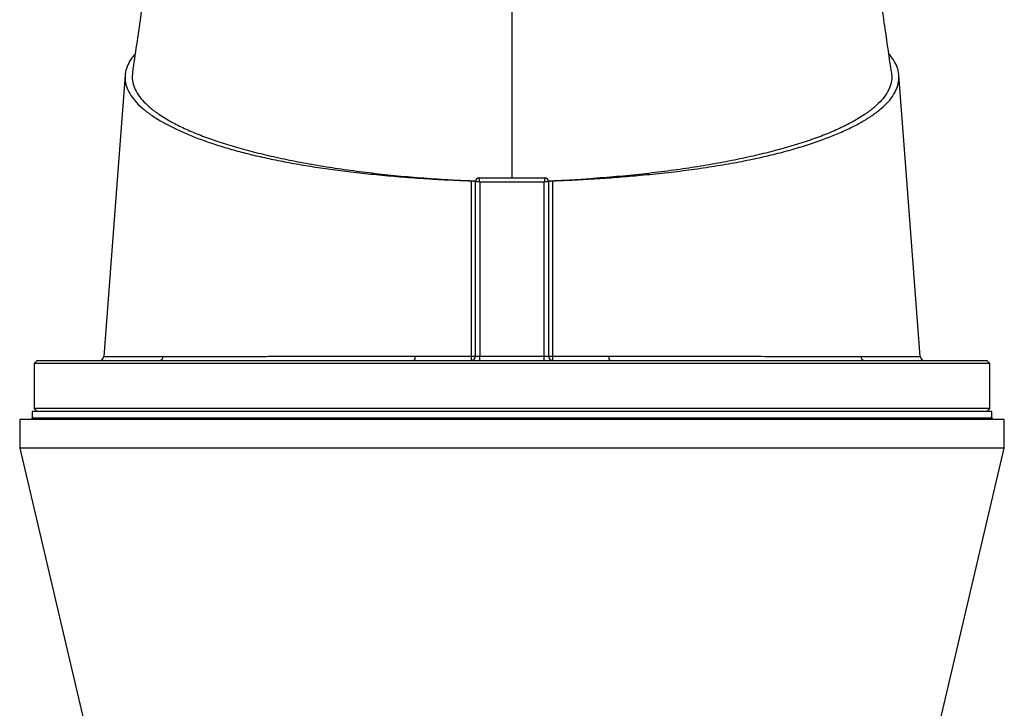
# Model space of a CAD drawing. Header units: millimetres. Extents: x 1245 to 2645, y 237 to 3790.
# Tile 5 of 7: x 1608 to 2283, y 2847 to 3319. Entities that reach past the tile are written whole.
import ezdxf

# ---------------------------------------------------------------- set-up
doc = ezdxf.new("R2010")
doc.units = ezdxf.units.MM

msp = doc.modelspace()

# ---------------------------------------------------------------- linework, layer by layer
at = {"color": 7, "linetype": 'Continuous', "lineweight": 25}
for p, q in [((1945.36, 3210.16), (1945.36, 3348.07)), ((1920.36, 3208.18), (1920.41, 3208.18)), ((1920.36, 3088.16), (1920.36, 3207.66)), ((1922.86, 3210.16), (1967.86, 3210.16)), ((1922.86, 3210.16), (1922.86, 3210.16)), ((1923.36, 3207.32), (1923.36, 3088)), ((1967.36, 3207.32), (1923.36, 3207.32)), ((1967.36, 3088), (1967.36, 3207.32)), ((1967.86, 3210.16), (1967.86, 3210.16)), ((1970.36, 3208.18), (1970.3, 3208.18)), ((1970.36, 3207.66), (1970.36, 3088.16)), ((1619.86, 3085.16), (1617.86, 3083.16)), ((1619.86, 3085.16), (2270.86, 3085.16)), ((1923.36, 3085.16), (1923.36, 3088)), ((1923.36, 3088), (1967.36, 3088)), ((1967.36, 3085.16), (1967.36, 3088)), ((2225.05, 3087.93), (2225.05, 3087.93)), ((2272.86, 3083.16), (2270.86, 3085.16)), ((1617.86, 3083.16), (1617.86, 3052.16)), ((2272.86, 3083.16), (1617.86, 3083.16)), ((2272.86, 3052.16), (2272.86, 3083.16)), ((1617.86, 3052.16), (1619.86, 3050.16)), ((2272.86, 3052.16), (1617.86, 3052.16)), ((2270.86, 3050.16), (2272.86, 3052.16)), ((1607.86, 3044.66), (1607.86, 3025.16)), ((2282.86, 3044.66), (1607.86, 3044.66)), ((1616.36, 3050.16), (1616.36, 3045.66)), ((2274.36, 3050.16), (1616.36, 3050.16)), ((2274.36, 3045.66), (2274.36, 3050.16)), ((2282.86, 3025.16), (2282.86, 3044.66)), ((1607.86, 3025.16), (1663.36, 2789.7)), ((2282.86, 3025.16), (1607.86, 3025.16)), ((2227.36, 2789.7), (2282.86, 3025.16))]:
    msp.add_line(p, q, dxfattribs=at)
at = {"color": 1, "linetype": 'Continuous', "lineweight": 25}
msp.add_line((2274.36, 3045.66), (1616.36, 3045.66), dxfattribs=at)
at = {"color": 7, "linetype": 'Continuous', "lineweight": 25, "flags": 128}
for points in [[(1680.1, 3280.53), (1675.37, 3217.8), (1665.57, 3087.94)], [(2225.15, 3087.94), (2215.35, 3217.8), (2210.61, 3280.52)]]:
    msp.add_lwpolyline(points, dxfattribs=at)
at = {"color": 7, "linetype": 'Continuous', "lineweight": 25}
for centre, radius, start, end in [((1922.86, 3207.66), 2.5, 90.03906, 179.88236), ((1922.86, 3207.66), 2.5, 90, 180), ((1967.85, 3207.66), 2.5, 0.11764, 89.96094), ((1967.86, 3207.66), 2.5, 0, 90), ((1662.58, 3088.16), 3, 270.09908, 356.0729), ((1703.47, 3087.92), 2.77, 274.41575, 0.37399), ((1874.72, 3087.38), 4.24, 328.39531, 9.22704), ((1917.36, 3088.16), 3, 270, 0), ((1908.27, 3087.4), 9.36, 346.14784, 4.50399), ((1918.25, 3170.83), 82.7, 269.54772, 271.45774), ((1973.36, 3088.16), 3, 180, 270), ((1972.46, 3170.83), 82.7, 268.54226, 270.45228), ((1982.44, 3087.4), 9.36, 175.49601, 193.85216), ((2015.99, 3087.38), 4.24, 170.77296, 211.60469), ((2187.24, 3087.92), 2.77, 179.62601, 265.58425), ((2228.14, 3088.16), 3, 183.87817, 269.98187), ((1615.36, 3045.66), 1, 270, 0), ((2275.36, 3045.66), 1, 180, 270)]:
    msp.add_arc(centre, radius, start, end, dxfattribs=at)
for centre, major_axis, ratio, start_param, end_param in [((1923.36, 3207.16), (3, -0.5), 0.050922, 1.579294, 3.097731), ((1923.36, 3207.66), (3, 0), 0.043613, 3.089233, 3.141593), ((1923.36, 3207.16), (-0.5, 3), 0.008488, 4.763336, 6.281773), ((1967.36, 3207.16), (0.5, 3), 0.008488, 0.001413, 1.519849), ((1967.36, 3207.16), (3, 0.5), 0.050922, 0.043862, 1.562299), ((1967.36, 3207.66), (3, 0), 0.043613, 0, 0.05236), ((1923.36, 3088.16), (3, 0), 0.052336, 3.141593, 4.712389), ((1967.36, 3088.16), (3, 0), 0.052336, 4.712389, 6.283185)]:
    msp.add_ellipse(centre, major_axis=major_axis, ratio=ratio, start_param=start_param, end_param=end_param, dxfattribs=at)
for points, knots in [([(1694.6, 3347.84), (1693.3, 3338.71), (1690.18, 3316.86), (1687.02, 3295.02), (1685.17, 3282.31)], [0, 0, 0, 0, 0.418192, 1, 1, 1, 1]), ([(2205.54, 3282.31), (2204.1, 3292.22), (2200.93, 3314.07), (2197.82, 3335.9), (2196.11, 3347.83)], [0, 0, 0, 0, 0.453567, 1, 1, 1, 1]), ([(1687.03, 3295.13), (1686.26, 3294.26), (1684.07, 3291.79), (1681.83, 3287.65), (1680.21, 3282.74), (1679.89, 3277.81), (1680.83, 3272.87), (1683.1, 3267.93), (1686.7, 3263.01), (1691.56, 3258.16), (1697.66, 3253.41), (1704.56, 3249.04), (1712.01, 3245.05), (1719.77, 3241.42), (1728.32, 3237.89), (1737.64, 3234.5), (1747.69, 3231.26), (1758.38, 3228.22), (1769.71, 3225.39), (1781.63, 3222.77), (1794.18, 3220.33), (1807.28, 3218.11), (1820.86, 3216.09), (1835.25, 3214.26), (1850.41, 3212.61), (1866.31, 3211.14), (1882.52, 3209.92), (1898.97, 3208.94), (1910.75, 3208.44), (1917.01, 3208.24), (1917.7, 3208.22)], [0, 0, 0, 0, 0.022453, 0.063879, 0.105349, 0.146772, 0.188058, 0.230013, 0.272112, 0.314263, 0.356366, 0.398324, 0.433144, 0.468086, 0.503079, 0.538059, 0.572969, 0.607768, 0.641691, 0.675742, 0.709863, 0.743988, 0.778047, 0.811974, 0.848609, 0.885343, 0.922098, 0.95881, 0.995427, 1, 1, 1, 1]), ([(1973.01, 3208.22), (1978.15, 3208.4), (1988.45, 3208.78), (2003.69, 3209.67), (2018.73, 3210.74), (2034.31, 3212.06), (2050.35, 3213.67), (2066.64, 3215.65), (2082.4, 3217.93), (2097.47, 3220.47), (2111.59, 3223.26), (2124.68, 3226.26), (2136.8, 3229.45), (2148.09, 3232.85), (2158.51, 3236.42), (2168.09, 3240.18), (2176.8, 3244.1), (2184.64, 3248.19), (2191.53, 3252.39), (2197.41, 3256.7), (2202.41, 3261.23), (2206.37, 3266), (2209.15, 3270.99), (2210.61, 3276.02), (2210.78, 3281.06), (2209.58, 3286.06), (2207.3, 3290.79), (2204.82, 3293.82), (2203.67, 3295.23)], [0, 0, 0, 0, 0.0338773, 0.0678102, 0.1017676, 0.1356785, 0.1747025, 0.213873, 0.253082, 0.2922311, 0.3312371, 0.3687066, 0.4062962, 0.4439404, 0.481556, 0.5190472, 0.5572786, 0.5956174, 0.6339905, 0.6723252, 0.7105531, 0.7527519, 0.7950987, 0.8374966, 0.879845, 0.9220453, 0.9636814, 1, 1, 1, 1]), ([(1685.25, 3282.31), (1685.1, 3280.89), (1684.79, 3277.84), (1685.89, 3273.15), (1688.18, 3268.28), (1691.77, 3263.47), (1696.6, 3258.73), (1702.66, 3254.08), (1709.91, 3249.55), (1718.34, 3245.16), (1727.89, 3240.92), (1738.53, 3236.86), (1750.2, 3233), (1762.85, 3229.35), (1776.43, 3225.93), (1790.87, 3222.75), (1806.11, 3219.84), (1822.07, 3217.2), (1838.68, 3214.84), (1855.88, 3212.78), (1873.56, 3211.01), (1885.68, 3210.09), (1891.74, 3209.64)], [0, 0, 0, 0, 0.043786, 0.094112, 0.14444, 0.194766, 0.245094, 0.295421, 0.345748, 0.396075, 0.446403, 0.496729, 0.547057, 0.597383, 0.647711, 0.698037, 0.748365, 0.798692, 0.849019, 0.899346, 0.949673, 1, 1, 1, 1]), ([(2205.47, 3282.31), (2205.61, 3280.89), (2205.92, 3277.84), (2204.83, 3273.15), (2202.54, 3268.28), (2198.95, 3263.47), (2194.12, 3258.73), (2188.06, 3254.08), (2180.8, 3249.55), (2172.37, 3245.16), (2162.82, 3240.92), (2152.19, 3236.86), (2140.52, 3233), (2127.86, 3229.35), (2114.28, 3225.93), (2099.84, 3222.75), (2084.61, 3219.84), (2068.64, 3217.2), (2052.03, 3214.84), (2034.83, 3212.78), (2017.16, 3211.01), (2005.04, 3210.09), (1998.98, 3209.64)], [0, 0, 0, 0, 0.043786, 0.094112, 0.14444, 0.194766, 0.245094, 0.295421, 0.345748, 0.396075, 0.446403, 0.496729, 0.547057, 0.597383, 0.647711, 0.698037, 0.748365, 0.798692, 0.849019, 0.899346, 0.949673, 1, 1, 1, 1]), ([(1891.74, 3209.64), (1893.3, 3209.53), (1896.68, 3209.3), (1902.76, 3208.94), (1910.11, 3208.56), (1916.36, 3208.31), (1919.77, 3208.2), (1920.36, 3208.18)], [0.01980077, 0.01980077, 0.01980077, 0.01980077, 0.02502604, 0.03025132, 0.03547659, 0.04070186, 0.04180218, 0.04180218, 0.04180218, 0.04180218]), ([(1917.6, 3088.14), (1917.62, 3098.14), (1917.63, 3108.15), (1917.65, 3123.16), (1917.66, 3128.17), (1917.67, 3138.17), (1917.67, 3143.18), (1917.69, 3168.19), (1917.7, 3188.21), (1917.7, 3208.22)], [0, 0, 0, 0, 0.25, 0.25, 0.375, 0.375, 0.5, 0.5, 1, 1, 1, 1]), ([(1917.7, 3208.22), (1917.89, 3208.21), (1918.07, 3208.2), (1918.42, 3208.17), (1918.6, 3208.15), (1918.92, 3208.1), (1919.08, 3208.08), (1919.36, 3208.02), (1919.5, 3207.98), (1919.73, 3207.91), (1919.84, 3207.87), (1920.03, 3207.79), (1920.1, 3207.74), (1920.23, 3207.65), (1920.28, 3207.6), (1920.34, 3207.51), (1920.36, 3207.46), (1920.36, 3207.41)], [0, 0, 0, 0, 0.125, 0.125, 0.25, 0.25, 0.375, 0.375, 0.5, 0.5, 0.625, 0.625, 0.75, 0.75, 0.875, 0.875, 1, 1, 1, 1]), ([(1970.36, 3208.18), (1970.7, 3208.19), (1971.38, 3208.22), (1972.96, 3208.27), (1975.09, 3208.35), (1977.77, 3208.45), (1980.45, 3208.57), (1983.12, 3208.69), (1985.78, 3208.83), (1988.43, 3208.97), (1991.08, 3209.12), (1993.72, 3209.28), (1996.35, 3209.45), (1998.1, 3209.57), (1998.98, 3209.64)], [0, 0, 0, 0, 0.0353324, 0.0706757, 0.1637007, 0.2566618, 0.3495751, 0.4424569, 0.5353236, 0.6281914, 0.7210767, 0.8139957, 0.9069647, 1, 1, 1, 1]), ([(1970.36, 3207.41), (1970.36, 3207.51), (1970.42, 3207.6), (1970.67, 3207.79), (1970.86, 3207.87), (1971.22, 3207.98), (1971.35, 3208.02), (1971.64, 3208.08), (1971.79, 3208.1), (1972.12, 3208.15), (1972.29, 3208.17), (1972.64, 3208.2), (1972.82, 3208.21), (1973.01, 3208.22)], [0, 0, 0, 0, 0.25, 0.25, 0.5, 0.5, 0.625, 0.625, 0.75, 0.75, 0.875, 0.875, 1, 1, 1, 1]), ([(1973.01, 3208.22), (1973.02, 3188.21), (1973.02, 3168.19), (1973.04, 3143.18), (1973.05, 3138.17), (1973.06, 3128.17), (1973.06, 3123.16), (1973.08, 3108.15), (1973.1, 3098.14), (1973.11, 3088.14)], [0, 0, 0, 0, 0.5, 0.5, 0.625, 0.625, 0.75, 0.75, 1, 1, 1, 1]), ([(1706.24, 3087.94), (1710.96, 3087.94), (1716.05, 3087.95), (1726.92, 3087.96), (1732.71, 3087.96), (1744.99, 3087.97), (1751.49, 3087.98), (1760.05, 3087.98), (1761.79, 3087.99), (1765.3, 3087.99), (1767.08, 3087.99), (1772.44, 3087.99), (1776.07, 3087.99), (1787.15, 3088), (1794.77, 3088.01), (1810.47, 3088.01), (1818.55, 3088.02), (1831.02, 3088.03), (1835.24, 3088.03), (1843.79, 3088.03), (1848.1, 3088.04), (1856.8, 3088.04), (1861.17, 3088.04), (1867.79, 3088.05), (1870.01, 3088.05), (1874.45, 3088.06), (1876.67, 3088.06), (1878.91, 3088.06)], [0, 0, 0, 0, 0.125, 0.125, 0.25, 0.25, 0.375, 0.375, 0.40625, 0.40625, 0.4375, 0.4375, 0.5, 0.5, 0.625, 0.625, 0.75, 0.75, 0.8125, 0.8125, 0.875, 0.875, 0.9375, 0.9375, 0.96875, 0.96875, 1, 1, 1, 1]), ([(1878.91, 3088.06), (1885.3, 3088.07), (1891.73, 3088.08), (1904.63, 3088.11), (1911.11, 3088.12), (1917.6, 3088.14)], [0, 0, 0, 0, 0.5, 0.5, 1, 1, 1, 1]), ([(1973.11, 3088.14), (1979.61, 3088.12), (1986.08, 3088.11), (1998.99, 3088.08), (2005.41, 3088.07), (2011.81, 3088.06)], [0, 0, 0, 0, 0.5, 0.5, 1, 1, 1, 1]), ([(2011.81, 3088.06), (2014.04, 3088.06), (2016.26, 3088.06), (2020.69, 3088.05), (2022.89, 3088.05), (2029.46, 3088.04), (2033.8, 3088.04), (2046.69, 3088.03), (2055.12, 3088.03), (2071.66, 3088.02), (2079.77, 3088.01), (2089.69, 3088.01), (2091.66, 3088.01), (2095.59, 3088.01), (2097.53, 3088), (2103.3, 3088), (2107.07, 3088), (2118.16, 3087.99), (2125.25, 3087.99), (2138.84, 3087.98), (2145.33, 3087.97), (2154.62, 3087.97), (2157.64, 3087.96), (2163.52, 3087.96), (2166.37, 3087.96), (2171.87, 3087.95), (2174.53, 3087.95), (2179.65, 3087.94), (2182.11, 3087.94), (2184.47, 3087.94)], [0, 0, 0, 0, 0.03125, 0.03125, 0.0625, 0.0625, 0.125, 0.125, 0.25, 0.25, 0.375, 0.375, 0.40625, 0.40625, 0.4375, 0.4375, 0.5, 0.5, 0.625, 0.625, 0.75, 0.75, 0.8125, 0.8125, 0.875, 0.875, 0.9375, 0.9375, 1, 1, 1, 1])]:
    msp.add_open_spline(points, degree=3, knots=knots, dxfattribs=at)
at = {"color": 1, "linetype": 'Continuous', "lineweight": 25}
for points, knots in [([(1665.68, 3087.93), (1665.65, 3087.93), (1665.57, 3087.93), (1666.36, 3087.93), (1667.99, 3087.93), (1670.55, 3087.93), (1674.01, 3087.93), (1678.38, 3087.93), (1682.96, 3087.93), (1687.41, 3087.93), (1691.45, 3087.94), (1695.83, 3087.94), (1700.7, 3087.94), (1704.32, 3087.94), (1706.24, 3087.94)], [0, 0, 0, 0, 0.043735, 0.145513, 0.24737, 0.349148, 0.45389, 0.558717, 0.66346, 0.728912, 0.794365, 0.860153, 0.925941, 1, 1, 1, 1]), ([(2184.47, 3087.94), (2186.16, 3087.94), (2189.55, 3087.94), (2194.24, 3087.94), (2198.65, 3087.94), (2203.4, 3087.93), (2208.28, 3087.93), (2213.02, 3087.93), (2217.04, 3087.93), (2220.3, 3087.93), (2222.77, 3087.93), (2224.35, 3087.93), (2225.11, 3087.93), (2225.07, 3087.93), (2225.05, 3087.93)], [0, 0, 0, 0, 0.065205, 0.130411, 0.195948, 0.261484, 0.359171, 0.456927, 0.554614, 0.654909, 0.755279, 0.855574, 0.950672, 1, 1, 1, 1])]:
    msp.add_open_spline(points, degree=3, knots=knots, dxfattribs=at)

doc.saveas('drawing.dxf')
